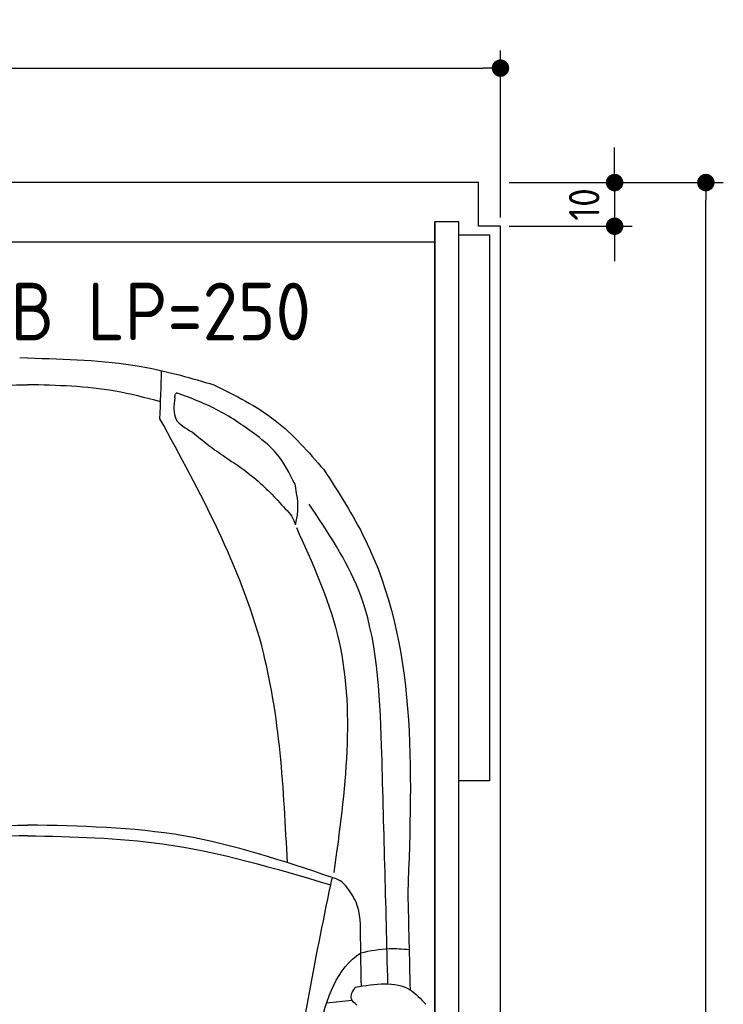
# Model space of a CAD drawing. Header units: millimetres. Extents: x -20 to 3311, y -1049 to 5673.
# Tile 4 of 4: x 1698 to 3311, y 3418 to 5673. Entities that reach past the tile are written whole.
import ezdxf

# ---------------------------------------------------------------- set-up
doc = ezdxf.new("R2010")
doc.units = ezdxf.units.MM
for name, color, linetype in [('4', 3, 'Continuous'), ('5', 3, 'Continuous'), ('car', 1, 'Continuous')]:
    doc.layers.add(name, color=color, linetype=linetype)
doc.styles.get("Standard").update_dxf_attribs({"font": 'ISOCP.SHX'})
doc.dimstyles.new('GEN-ISO', dxfattribs={"dimscale": 20, "dimtxt": 3.5, "dimasz": 2, "dimexe": 2, "dimexo": 1, "dimgap": 1.5, "dimtad": 1, "dimdec": 1, "dimdsep": 46, "dimtxsty": 'STANDARD', "dimblk": 'PUNKT', "dimcen": 2, "dimclrd": 256, "dimclre": 256, "dimclrt": 2, "dimadec": 0, "dimazin": 0, "dimtp": 0.1, "dimtm": 0.1, "dimtfac": 0.71, "dimtdec": 1, "dimtmove": 2, "dimatfit": 3, "dimldrblk": 'PUNKT', "dimfxl": 1, "dimtolj": 1, "dimarcsym": 0})

# ---------------------------------------------------------------- blocks, each defined once
blk = doc.blocks.new('PUNKT')
at = {"layer": '4', "color": 0, "linetype": 'ByBlock'}
blk.add_line((-0.5, 0), (-1, 0), dxfattribs=at)
at = {"layer": '4', "color": 0, "linetype": 'ByBlock', "const_width": 0.5}
blk.add_lwpolyline([(-0.25, 0, 1), (0.25, 0, 1)], format="xyb", close=True, dxfattribs=at)
blk = doc.blocks.new('*D3')
at = {"layer": '5', "lineweight": -2}
for p, q in [((2820, 5300), (3310.6, 5300)), ((3270.6, 40), (3270.6, 5260)), ((2770, 0), (3310.6, 0))]:
    blk.add_line(p, q, dxfattribs=at)
at = {"layer": 'DEFPOINTS', "color": 0}
for p in [(2800, 5300), (3270.6, 5300), (2750, 0)]:
    blk.add_point(p, dxfattribs=at)
at = {"layer": '5', "lineweight": -2, "xscale": 40, "yscale": 40, "zscale": 40}
for p, rotation in [((3270.6, 5300), 90), ((3270.6, 0), 270)]:
    blk.add_blockref('PUNKT', p, dxfattribs=dict(at, rotation=rotation))
at = {"layer": '5', "color": 2, "insert": (3205.6, 2650), "char_height": 70, "attachment_point": 5, "rotation": 90}
blk.add_mtext('\\A1;530', dxfattribs=at)
blk = doc.blocks.new('*D7')
at = {"layer": '5', "lineweight": -2}
for p, q in [((0, 5220), (0, 5602.1)), ((2800, 5220), (2800, 5602.1)), ((40, 5562.1), (2760, 5562.1))]:
    blk.add_line(p, q, dxfattribs=at)
at = {"layer": 'DEFPOINTS', "color": 0}
for p in [(2800, 5562.1), (0, 5200), (2800, 5200)]:
    blk.add_point(p, dxfattribs=at)
at = {"layer": '5', "lineweight": -2, "xscale": 40, "yscale": 40, "zscale": 40, "rotation": 180}
blk.add_blockref('PUNKT', (0, 5562.1), dxfattribs=at)
at = {"layer": '5', "lineweight": -2, "xscale": 40, "yscale": 40, "zscale": 40}
blk.add_blockref('PUNKT', (2800, 5562.1), dxfattribs=at)
at = {"layer": '5', "color": 2, "insert": (1400, 5627.1), "char_height": 70, "attachment_point": 5}
blk.add_mtext('280', dxfattribs=at)
blk = doc.blocks.new('*D8')
at = {"layer": '5', "lineweight": -2}
for p, q in [((3061.5, 5340), (3061.5, 5380)), ((2820, 5300), (3101.5, 5300)), ((3061.5, 5300), (3061.5, 5200)), ((2820, 5200), (3101.5, 5200)), ((3061.5, 5160), (3061.5, 5120))]:
    blk.add_line(p, q, dxfattribs=at)
at = {"layer": 'DEFPOINTS', "color": 0}
for p in [(2800, 5300), (2800, 5200), (3061.5, 5200)]:
    blk.add_point(p, dxfattribs=at)
at = {"layer": '5', "lineweight": -2, "xscale": 40, "yscale": 40, "zscale": 40}
for p, rotation in [((3061.5, 5300), 270), ((3061.5, 5200), 90)]:
    blk.add_blockref('PUNKT', p, dxfattribs=dict(at, rotation=rotation))
at = {"layer": '5', "color": 2, "insert": (2991.9, 5250), "char_height": 70, "attachment_point": 5, "rotation": 90}
blk.add_mtext('\\A1;10', dxfattribs=at)

msp = doc.modelspace()

# ---------------------------------------------------------------- linework, layer by layer
msp.add_line((2650, 5163.5), (150, 5163.5))
msp.add_lwpolyline([(2800, 5200), (2750, 5200), (2750, 5300), (50, 5300), (50, 5200), (0, 5200), (0, 1400), (50, 1400), (50, 0), (2750, 0), (2750, 1400), (2800, 1400)], close=True)
for points in [[(150, 30), (2650, 30), (2650, 5210)], [(2705, 5210), (2650, 5210), (2650, 30), (2677.5, 30)], [(2705, 250), (2705, 5210)], [(2705, 5180), (2775, 5180), (2775, 3930), (2705, 3930)]]:
    msp.add_lwpolyline(points)
at = {"layer": 'car'}
for p, q in [((1716.38, 4898.27), (1698.46, 4897.92)), ((1716.38, 4898.27), (1734.3, 4897.92)), ((2460.05, 3427.15), (2401.48, 3420.78))]:
    msp.add_line(p, q, dxfattribs=at)
for points, knots in [([(1734.3, 4897.92), (1819.87, 4895.25), (1959.04, 4890.9), (2092.32, 4851.78), (2143.66, 4836.7)], [0, 0, 0, 0, 255.3446186, 415.3287853, 415.3287853, 415.3287853, 415.3287853]), ([(1411.5, 4797.98), (1446.15, 4807.04), (1545.79, 4833.07), (1649.03, 4835.53), (1716.38, 4837.14)], [0, 0, 0, 0, 107.1604304, 308.2153593, 308.2153593, 308.2153593, 308.2153593]), ([(2021.25, 4797.98), (1986.61, 4807.03), (1886.96, 4833.06), (1783.72, 4835.53), (1716.38, 4837.14)], [0, 0, 0, 0, 107.1604304, 308.2153593, 308.2153593, 308.2153593, 308.2153593]), ([(2143.66, 4836.7), (2192.54, 4812.4), (2289.29, 4764.29), (2360.28, 4682.85), (2395.4, 4642.56)], [0, 0, 0, 0, 162.017862, 320.6852105, 320.6852105, 320.6852105, 320.6852105]), ([(2053.81, 4806.98), (2051.77, 4789.33), (2047.7, 4754.04), (2078.84, 4736.97), (2094.4, 4728.45)], [0, 0, 0, 0, 48.4832555, 96.8863473, 96.8863473, 96.8863473, 96.8863473]), ([(2053.81, 4806.98), (2054.05, 4810.04), (2054.37, 4814.28), (2057.08, 4817.39), (2057.83, 4818.26)], [0, 0, 0, 0, 8.8064606, 12.2062148, 12.2062148, 12.2062148, 12.2062148]), ([(2241.66, 4720.76), (2213.43, 4741.04), (2156.59, 4781.88), (2090.9, 4806.08), (2057.83, 4818.26)], [0, 0, 0, 0, 103.7623244, 208.9412492, 208.9412492, 208.9412492, 208.9412492]), ([(2311.77, 3742.35), (2303.49, 3910.92), (2285.76, 4271.82), (2112.35, 4589.72), (2019.93, 4759.15)], [0, 0, 0, 0, 499.7846063, 1070.0543498, 1070.0543498, 1070.0543498, 1070.0543498]), ([(2094.4, 4728.45), (2106.8, 4717.97), (2151.43, 4680.24), (2232.52, 4634.19), (2284.07, 4577.91), (2306.97, 4552.91)], [0, 0, 0, 0, 48.6760331, 175.256414, 276.4430292, 276.4430292, 276.4430292, 276.4430292]), ([(2329.27, 4608.97), (2316.79, 4634.16), (2295.22, 4677.7), (2257.54, 4707.99), (2241.66, 4720.76)], [0, 0, 0, 0, 83.0373225, 143.509417, 143.509417, 143.509417, 143.509417]), ([(2395.4, 4642.56), (2428.91, 4590.48), (2610.94, 4307.6), (2598.11, 3958.44), (2587.65, 3673.56)], [0, 0, 0, 0, 184.2381467, 1000.6887944, 1000.6887944, 1000.6887944, 1000.6887944]), ([(2330.18, 4516.5), (2332.42, 4526.25), (2339.44, 4556.77), (2333.39, 4587.83), (2329.27, 4608.97)], [0, 0, 0, 0, 29.7987836, 93.2814867, 93.2814867, 93.2814867, 93.2814867]), ([(2527.78, 4010.14), (2523.18, 4133.19), (2515.67, 4334.41), (2404.53, 4499.63), (2361.36, 4563.8)], [0, 0, 0, 0, 359.5714781, 587.9451266, 587.9451266, 587.9451266, 587.9451266]), ([(2306.97, 4552.91), (2312.44, 4547.2), (2322.61, 4536.58), (2327.79, 4522.85), (2330.18, 4516.5)], [0, 0, 0, 0, 23.4297378, 43.57791, 43.57791, 43.57791, 43.57791]), ([(2332.34, 4510.07), (2368.74, 4429.84), (2481.45, 4181.41), (2443.84, 3906.16), (2418.37, 3719.8)], [0, 0, 0, 0, 260.8153839, 807.6577707, 807.6577707, 807.6577707, 807.6577707]), ([(1018.52, 3708.67), (1130.88, 3746.2), (1357.34, 3821.85), (1596.08, 3826.34), (1716.36, 3828.6)], [0, 0, 0, 0, 353.1593885, 711.7469693, 711.7469693, 711.7469693, 711.7469693]), ([(2414.2, 3708.65), (2301.84, 3746.19), (2075.39, 3821.84), (1836.64, 3826.33), (1716.36, 3828.6)], [0, 0, 0, 0, 353.1593885, 711.7469693, 711.7469693, 711.7469693, 711.7469693]), ([(1716.36, 3804.07), (1612.64, 3801.92), (1376.33, 3797.04), (1149.45, 3729.58), (1022.16, 3691.72)], [0, 0, 0, 0, 309.9080612, 706.0341419, 706.0341419, 706.0341419, 706.0341419]), ([(1716.36, 3804.07), (1820.09, 3801.92), (2056.39, 3797.03), (2283.27, 3729.56), (2410.56, 3691.71)], [0, 0, 0, 0, 309.9080612, 706.0341419, 706.0341419, 706.0341419, 706.0341419]), ([(2414.2, 3708.65), (2412.99, 3703), (2374.1, 3522.39), (2342.25, 3340.35), (2311.41, 3164.01)], [0, 0, 0, 0, 17.3299427, 554.2607171, 554.2607171, 554.2607171, 554.2607171]), ([(2445.77, 3689.31), (2441.64, 3693.48), (2432.72, 3702.47), (2420.67, 3706.49), (2414.2, 3708.65)], [0, 0, 0, 0, 17.3560071, 37.4831907, 37.4831907, 37.4831907, 37.4831907]), ([(2479.53, 3568.69), (2479.77, 3597.66), (2480.13, 3641.98), (2454.61, 3677.13), (2445.77, 3689.31)], [0, 0, 0, 0, 83.6327793, 127.948441, 127.948441, 127.948441, 127.948441]), ([(2480.08, 3536.19), (2501.71, 3540.58), (2538.33, 3548.02), (2575.48, 3544.94), (2590.69, 3543.68)], [0, 0, 0, 0, 65.7646495, 111.3530625, 111.3530625, 111.3530625, 111.3530625]), ([(2338.39, 3099.13), (2352.07, 3188.6), (2381.02, 3377.94), (2425.27, 3500.13), (2480.08, 3536.19)], [0, 0, 0, 0, 271.1433691, 573.8124327, 573.8124327, 573.8124327, 573.8124327]), ([(2471.25, 3416.37), (2465.71, 3420.79), (2451.91, 3431.81), (2461.57, 3447.81), (2467.35, 3457.39)], [0, 0, 0, 0, 19.0460163, 47.4389508, 47.4389508, 47.4389508, 47.4389508]), ([(2467.35, 3457.39), (2513.15, 3464.77), (2576.76, 3475.02), (2617.38, 3430.5), (2628.75, 3418.04)], [0, 0, 0, 0, 125.6510702, 174.4800659, 174.4800659, 174.4800659, 174.4800659])]:
    msp.add_open_spline(points, degree=3, knots=knots, dxfattribs=at)
for points in [[(2019.93, 4759.15), (2021.18, 4795.9), (2022.43, 4832.64), (2023.68, 4869.39)], [(2542.06, 3464.81), (2537.63, 3646.58), (2532.7, 3828.36), (2527.78, 4010.14)], [(2587.65, 3673.56), (2589.39, 3599.42), (2591.13, 3525.27), (2592.84, 3451.13)], [(2481.36, 3459.62), (2480.75, 3495.98), (2480.14, 3532.33), (2479.53, 3568.69)]]:
    msp.add_open_spline(points, degree=3, dxfattribs=at)

# ---------------------------------------------------------------- texts
msp.add_text('2042 EB LP=250', height=132).set_placement((1184.36, 4938.68))

# ---------------------------------------------------------------- dimensions: what is measured, and where the dimension line sits
at = {"layer": '5'}
dim = msp.add_linear_dim(base=(2800, 5562.06), p1=(0, 5200), p2=(2800, 5200), dimstyle='GEN-ISO', override={"dimlfac": 0.1, "dimtolj": 0}, dxfattribs=at)
dim.commit()
dim.dimension.update_dxf_attribs({"geometry": '*D7', "text_midpoint": (1400, 5627.06)})
dim = msp.add_linear_dim(base=(3061.5, 5200), p1=(2800, 5300), p2=(2800, 5200), angle=90, dimstyle='GEN-ISO', override={"dimlfac": 0.1}, dxfattribs=at)
dim.commit()
dim.dimension.update_dxf_attribs({"geometry": '*D8', "text_midpoint": (2991.94, 5250), "dimtype": 160})
dim = msp.add_linear_dim(base=(3270.6, 5300), p1=(2750, 0), p2=(2800, 5300), angle=270, dimstyle='GEN-ISO', override={"dimlfac": 0.1}, dxfattribs=at)
dim.commit()
dim.dimension.update_dxf_attribs({"geometry": '*D3', "text_midpoint": (3205.6, 2650)})

doc.saveas('drawing.dxf')
